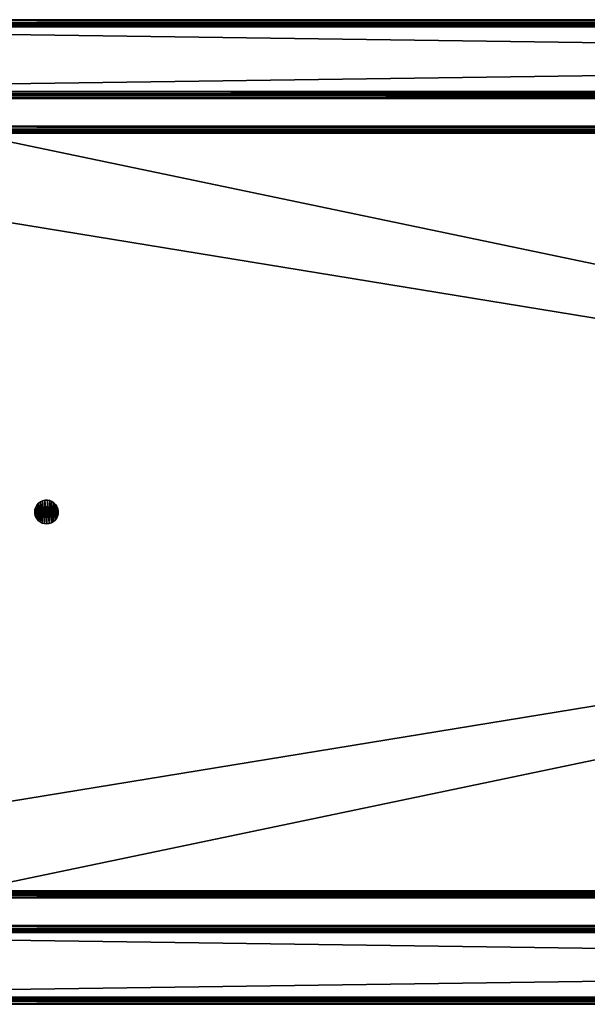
# Model space of a CAD drawing. Header units: millimetres. Extents: x 4 to 1186, y 1 to 251.
# Tile 3 of 9: x 148 to 292, y 1 to 251. Entities that reach past the tile are written whole.
import ezdxf

# ---------------------------------------------------------------- set-up
doc = ezdxf.new("R2010")
doc.units = ezdxf.units.MM
doc.header["$LTSCALE"] = 25.4
doc.layers.get('0').update_dxf_attribs({"true_color": 0xff5454})

# ---------------------------------------------------------------- blocks, each defined once
blk = doc.blocks.new('CAMELEON-CANOPY-C-1200-8554-8555.STL#2')
at = {"color": 0}
mesh = blk.add_polyface(dxfattribs=at)
corners = [(4.76, 251.25, 18.34), (1184.76, 251.01, 17.44), (4.76, 251.01, 17.44), (1184.76, 251.25, 18.34)]
mesh.append_faces([[corners[k] for k in face] for face in [(0, 1, 2), (1, 0, 3)]], dxfattribs={"vtx0": -1, "color": 0})
mesh = blk.add_polyface(dxfattribs=at)
corners = [(4.76, 251.25, 41.74), (1184.76, 251.25, 18.34), (4.76, 251.25, 18.34), (1184.76, 251.25, 41.74)]
mesh.append_faces([[corners[k] for k in face] for face in [(0, 1, 2), (1, 0, 3)]], dxfattribs={"vtx0": -1, "color": 0})
mesh = blk.add_polyface(dxfattribs=at)
corners = [(4.76, 251.01, 42.64), (1184.76, 251.25, 41.74), (4.76, 251.25, 41.74), (1184.76, 251.01, 42.64)]
mesh.append_faces([[corners[k] for k in face] for face in [(0, 1, 2), (1, 0, 3)]], dxfattribs={"vtx0": -1, "color": 0})
mesh = blk.add_polyface(dxfattribs=at)
corners = [(4.76, 251.01, 17.44), (1184.76, 250.35, 16.78), (4.76, 250.35, 16.78), (1184.76, 251.01, 17.44)]
mesh.append_faces([[corners[k] for k in face] for face in [(0, 1, 2), (1, 0, 3)]], dxfattribs={"vtx0": -1, "color": 0})
mesh = blk.add_polyface(dxfattribs=at)
corners = [(4.76, 250.35, 43.3), (1184.76, 251.01, 42.64), (4.76, 251.01, 42.64), (1184.76, 250.35, 43.3)]
mesh.append_faces([[corners[k] for k in face] for face in [(0, 1, 2), (1, 0, 3)]], dxfattribs={"vtx0": -1, "color": 0})
mesh = blk.add_polyface(dxfattribs=at)
corners = [(1184.76, 250.32, 42.24), (4.76, 250.45, 41.74), (1184.76, 250.45, 41.74), (4.76, 250.32, 42.24)]
mesh.append_faces([[corners[k] for k in face] for face in [(0, 1, 2), (1, 0, 3)]], dxfattribs={"vtx0": -1, "color": 0})
mesh = blk.add_polyface(dxfattribs=at)
corners = [(1184.76, 250.45, 41.74), (4.76, 250.45, 18.34), (1184.76, 250.45, 18.34), (4.76, 250.45, 41.74)]
mesh.append_faces([[corners[k] for k in face] for face in [(0, 1, 2), (1, 0, 3)]], dxfattribs={"vtx0": -1, "color": 0})
mesh = blk.add_polyface(dxfattribs=at)
corners = [(1184.76, 250.45, 18.34), (4.76, 250.32, 17.84), (1184.76, 250.32, 17.84), (4.76, 250.45, 18.34)]
mesh.append_faces([[corners[k] for k in face] for face in [(0, 1, 2), (1, 0, 3)]], dxfattribs={"vtx0": -1, "color": 0})
mesh = blk.add_polyface(dxfattribs=at)
corners = [(1184.76, 250.35, 16.78), (4.76, 249.45, 16.54), (4.76, 250.35, 16.78), (1184.76, 249.45, 16.54)]
mesh.append_faces([[corners[k] for k in face] for face in [(0, 1, 2), (1, 0, 3)]], dxfattribs={"vtx0": -1, "color": 0})
mesh = blk.add_polyface(dxfattribs=at)
corners = [(5.76, 249.45, 43.54), (4.76, 250.35, 43.3), (4.76, 249.45, 43.54), (1184.76, 250.35, 43.3), (1183.76, 249.45, 43.54), (1184.76, 249.45, 43.54)]
mesh.append_faces([[corners[k] for k in face] for face in [(0, 1, 2), (3, 4, 5)]], dxfattribs={"vtx0": -1, "color": 0})
mesh.append_faces([[corners[k] for k in face] for face in [(1, 0, 3)]], dxfattribs={"vtx0": -1, "vtx1": -1, "color": 0})
mesh.append_faces([[corners[k] for k in face] for face in [(3, 0, 4)]], dxfattribs={"vtx0": -1, "vtx2": -1, "color": 0})
mesh = blk.add_polyface(dxfattribs=at)
corners = [(1184.76, 250.32, 42.24), (4.76, 249.95, 42.61), (4.76, 250.32, 42.24), (1184.76, 249.95, 42.61)]
mesh.append_faces([[corners[k] for k in face] for face in [(0, 1, 2), (1, 0, 3)]], dxfattribs={"vtx0": -1, "color": 0})
mesh = blk.add_polyface(dxfattribs=at)
corners = [(1184.76, 249.95, 17.48), (4.76, 250.32, 17.84), (4.76, 249.95, 17.48), (1184.76, 250.32, 17.84)]
mesh.append_faces([[corners[k] for k in face] for face in [(0, 1, 2), (1, 0, 3)]], dxfattribs={"vtx0": -1, "color": 0})
mesh = blk.add_polyface(dxfattribs=at)
corners = [(1184.76, 249.95, 42.61), (4.76, 249.45, 42.74), (4.76, 249.95, 42.61), (5.76, 249.45, 42.74), (1183.76, 249.45, 42.74), (1184.76, 249.45, 42.74)]
mesh.append_faces([[corners[k] for k in face] for face in [(0, 1, 2), (4, 0, 5)]], dxfattribs={"vtx0": -1, "color": 0})
mesh.append_faces([[corners[k] for k in face] for face in [(1, 0, 3), (3, 0, 4)]], dxfattribs={"vtx0": -1, "vtx1": -1, "color": 0})
mesh = blk.add_polyface(dxfattribs=at)
corners = [(1184.76, 249.45, 17.34), (4.76, 249.95, 17.48), (4.76, 249.45, 17.34), (1184.76, 249.95, 17.48)]
mesh.append_faces([[corners[k] for k in face] for face in [(0, 1, 2), (1, 0, 3)]], dxfattribs={"vtx0": -1, "color": 0})
mesh = blk.add_polyface(dxfattribs=at)
corners = [(1184.76, 249.45, 16.54), (4.76, 233.05, 16.54), (4.76, 249.45, 16.54), (1184.76, 233.05, 16.54)]
mesh.append_faces([[corners[k] for k in face] for face in [(0, 1, 2), (1, 0, 3)]], dxfattribs={"vtx0": -1, "color": 0})
mesh = blk.add_polyface(dxfattribs=at)
corners = [(1184.76, 233.05, 17.34), (4.76, 249.45, 17.34), (4.76, 233.05, 17.34), (1184.76, 249.45, 17.34)]
mesh.append_faces([[corners[k] for k in face] for face in [(0, 1, 2), (1, 0, 3)]], dxfattribs={"vtx0": -1, "color": 0})
mesh = blk.add_polyface(dxfattribs=at)
corners = [(1183.76, 3.05, 43.54), (5.76, 249.45, 43.54), (5.76, 3.05, 43.54), (1183.76, 249.45, 43.54)]
mesh.append_faces([[corners[k] for k in face] for face in [(0, 1, 2), (1, 0, 3)]], dxfattribs={"vtx0": -1, "color": 0})
mesh = blk.add_polyface(dxfattribs=at)
corners = [(1183.76, 249.45, 42.74), (5.76, 3.05, 42.74), (5.76, 249.45, 42.74), (1183.76, 3.05, 42.74)]
mesh.append_faces([[corners[k] for k in face] for face in [(0, 1, 2), (1, 0, 3)]], dxfattribs={"vtx0": -1, "color": 0})
mesh = blk.add_polyface(dxfattribs=at)
corners = [(1184.76, 233.05, 16.54), (4.76, 232.15, 16.78), (4.76, 233.05, 16.54), (1184.76, 232.15, 16.78)]
mesh.append_faces([[corners[k] for k in face] for face in [(0, 1, 2), (1, 0, 3)]], dxfattribs={"vtx0": -1, "color": 0})
mesh = blk.add_polyface(dxfattribs=at)
corners = [(1184.76, 232.55, 17.48), (4.76, 233.05, 17.34), (4.76, 232.55, 17.48), (1184.76, 233.05, 17.34)]
mesh.append_faces([[corners[k] for k in face] for face in [(0, 1, 2), (1, 0, 3)]], dxfattribs={"vtx0": -1, "color": 0})
mesh = blk.add_polyface(dxfattribs=at)
corners = [(1184.76, 232.19, 17.84), (4.76, 232.55, 17.48), (4.76, 232.19, 17.84), (1184.76, 232.55, 17.48)]
mesh.append_faces([[corners[k] for k in face] for face in [(0, 1, 2), (1, 0, 3)]], dxfattribs={"vtx0": -1, "color": 0})
mesh = blk.add_polyface(dxfattribs=at)
corners = [(4.76, 232.05, 18.34), (1184.76, 232.19, 17.84), (4.76, 232.19, 17.84), (1184.76, 232.05, 18.34)]
mesh.append_faces([[corners[k] for k in face] for face in [(0, 1, 2), (1, 0, 3)]], dxfattribs={"vtx0": -1, "color": 0})
mesh = blk.add_polyface(dxfattribs=at)
corners = [(1184.76, 231.5, 17.44), (4.76, 232.15, 16.78), (1184.76, 232.15, 16.78), (4.76, 231.5, 17.44)]
mesh.append_faces([[corners[k] for k in face] for face in [(0, 1, 2), (1, 0, 3)]], dxfattribs={"vtx0": -1, "color": 0})
mesh = blk.add_polyface(dxfattribs=at)
corners = [(4.76, 232.05, 26.54), (1184.76, 232.05, 18.34), (4.76, 232.05, 18.34), (1184.76, 232.05, 26.54)]
mesh.append_faces([[corners[k] for k in face] for face in [(0, 1, 2), (1, 0, 3)]], dxfattribs={"vtx0": -1, "color": 0})
mesh = blk.add_polyface(dxfattribs=at)
corners = [(1184.76, 231.25, 26.54), (4.76, 232.05, 26.54), (4.76, 231.25, 26.54), (1184.76, 232.05, 26.54)]
mesh.append_faces([[corners[k] for k in face] for face in [(0, 1, 2), (1, 0, 3)]], dxfattribs={"vtx0": -1, "color": 0})
mesh = blk.add_polyface(dxfattribs=at)
corners = [(1184.76, 231.25, 18.34), (4.76, 231.5, 17.44), (1184.76, 231.5, 17.44), (4.76, 231.25, 18.34)]
mesh.append_faces([[corners[k] for k in face] for face in [(0, 1, 2), (1, 0, 3)]], dxfattribs={"vtx0": -1, "color": 0})
mesh = blk.add_polyface(dxfattribs=at)
corners = [(1184.76, 231.25, 26.54), (4.76, 231.25, 18.34), (1184.76, 231.25, 18.34), (4.76, 231.25, 26.54)]
mesh.append_faces([[corners[k] for k in face] for face in [(0, 1, 2), (1, 0, 3)]], dxfattribs={"vtx0": -1, "color": 0})
mesh = blk.add_polyface(dxfattribs=at)
corners = [(4.76, 224.25, 26.54), (1184.76, 224.25, 18.34), (4.76, 224.25, 18.34), (1184.76, 224.25, 26.54)]
mesh.append_faces([[corners[k] for k in face] for face in [(0, 1, 2), (1, 0, 3)]], dxfattribs={"vtx0": -1, "color": 0})
mesh = blk.add_polyface(dxfattribs=at)
corners = [(1184.76, 223.45, 26.54), (4.76, 224.25, 26.54), (4.76, 223.45, 26.54), (1184.76, 224.25, 26.54)]
mesh.append_faces([[corners[k] for k in face] for face in [(0, 1, 2), (1, 0, 3)]], dxfattribs={"vtx0": -1, "color": 0})
mesh = blk.add_polyface(dxfattribs=at)
corners = [(4.76, 224.25, 18.34), (1184.76, 224.01, 17.44), (4.76, 224.01, 17.44), (1184.76, 224.25, 18.34)]
mesh.append_faces([[corners[k] for k in face] for face in [(0, 1, 2), (1, 0, 3)]], dxfattribs={"vtx0": -1, "color": 0})
mesh = blk.add_polyface(dxfattribs=at)
corners = [(4.76, 224.01, 17.44), (1184.76, 223.35, 16.78), (4.76, 223.35, 16.78), (1184.76, 224.01, 17.44)]
mesh.append_faces([[corners[k] for k in face] for face in [(0, 1, 2), (1, 0, 3)]], dxfattribs={"vtx0": -1, "color": 0})
mesh = blk.add_polyface(dxfattribs=at)
corners = [(1184.76, 223.45, 26.54), (4.76, 223.45, 18.34), (1184.76, 223.45, 18.34), (4.76, 223.45, 26.54)]
mesh.append_faces([[corners[k] for k in face] for face in [(0, 1, 2), (1, 0, 3)]], dxfattribs={"vtx0": -1, "color": 0})
mesh = blk.add_polyface(dxfattribs=at)
corners = [(1184.76, 223.45, 18.34), (4.76, 223.32, 17.84), (1184.76, 223.32, 17.84), (4.76, 223.45, 18.34)]
mesh.append_faces([[corners[k] for k in face] for face in [(0, 1, 2), (1, 0, 3)]], dxfattribs={"vtx0": -1, "color": 0})
mesh = blk.add_polyface(dxfattribs=at)
corners = [(1184.76, 223.35, 16.78), (4.76, 222.45, 16.54), (4.76, 223.35, 16.78), (6.56, 222.45, 16.54), (1182.96, 222.45, 16.54), (1184.76, 222.45, 16.54)]
mesh.append_faces([[corners[k] for k in face] for face in [(0, 1, 2), (4, 0, 5)]], dxfattribs={"vtx0": -1, "color": 0})
mesh.append_faces([[corners[k] for k in face] for face in [(1, 0, 3), (3, 0, 4)]], dxfattribs={"vtx0": -1, "vtx1": -1, "color": 0})
mesh = blk.add_polyface(dxfattribs=at)
corners = [(1184.76, 223.32, 17.84), (4.76, 222.95, 17.48), (1184.76, 222.95, 17.48), (4.76, 223.32, 17.84)]
mesh.append_faces([[corners[k] for k in face] for face in [(0, 1, 2), (1, 0, 3)]], dxfattribs={"vtx0": -1, "color": 0})
mesh = blk.add_polyface(dxfattribs=at)
corners = [(5.06, 222.45, 17.34), (4.76, 222.95, 17.48), (4.76, 222.45, 17.34), (1184.76, 222.95, 17.48), (6.56, 222.45, 17.34), (1182.96, 222.45, 17.34), (1184.45, 222.45, 17.34), (1184.76, 222.45, 17.34)]
mesh.append_faces([[corners[k] for k in face] for face in [(0, 1, 2), (3, 6, 7)]], dxfattribs={"vtx0": -1, "color": 0})
mesh.append_faces([[corners[k] for k in face] for face in [(1, 0, 3)]], dxfattribs={"vtx0": -1, "vtx1": -1, "color": 0})
mesh.append_faces([[corners[k] for k in face] for face in [(3, 0, 4), (3, 4, 5), (3, 5, 6)]], dxfattribs={"vtx0": -1, "vtx2": -1, "color": 0})
mesh = blk.add_polyface(dxfattribs=at)
corners = [(1182.96, 30.05, 17.34), (6.56, 222.45, 17.34), (6.56, 30.05, 17.34), (1182.96, 222.45, 17.34)]
mesh.append_faces([[corners[k] for k in face] for face in [(0, 1, 2), (1, 0, 3)]], dxfattribs={"vtx0": -1, "color": 0})
mesh = blk.add_polyface(dxfattribs=at)
corners = [(1182.96, 222.45, 16.54), (6.56, 30.05, 16.54), (6.56, 222.45, 16.54), (1182.96, 30.05, 16.54)]
mesh.append_faces([[corners[k] for k in face] for face in [(0, 1, 2), (1, 0, 3)]], dxfattribs={"vtx0": -1, "color": 0})
mesh = blk.add_polyface(dxfattribs=at)
corners = [(151.83, 126.92, 1.54), (151.81, 125.71, 1.54), (151.76, 126.31, 1.54), (151.98, 125.13, 1.54), (152.03, 127.49, 1.54), (152.26, 124.59, 1.54), (152.33, 128.02, 1.54), (152.65, 124.12, 1.54), (152.73, 128.47, 1.54), (153.12, 123.74, 1.54), (153.22, 128.83, 1.54), (153.66, 123.46, 1.54), (153.77, 129.09, 1.54), (154.24, 123.3, 1.54), (154.36, 129.23, 1.54), (154.85, 123.26, 1.54), (154.97, 129.25, 1.54), (155.45, 123.34, 1.54), (155.57, 129.14, 1.54), (156.03, 123.54, 1.54), (156.13, 128.92, 1.54), (156.29, 123.68, 1.54), (156.64, 128.59, 1.54), (156.55, 123.85, 1.54), (157, 124.26, 1.54), (157.07, 128.16, 1.54), (157.35, 124.75, 1.54), (157.41, 127.66, 1.54), (157.6, 125.3, 1.54), (157.64, 127.1, 1.54), (157.74, 125.89, 1.54), (157.75, 126.5, 1.54)]
mesh.append_faces([[corners[k] for k in face] for face in [(0, 1, 2), (30, 29, 31)]], dxfattribs={"vtx0": -1, "color": 0})
mesh.append_faces([[corners[k] for k in face] for face in [(1, 0, 3), (3, 4, 5), (5, 6, 7), (7, 8, 9), (9, 10, 11), (11, 12, 13), (13, 14, 15), (15, 16, 17), (17, 18, 19), (19, 20, 21), (21, 22, 23), (23, 22, 24), (24, 25, 26), (26, 27, 28), (28, 29, 30)]], dxfattribs={"vtx0": -1, "vtx1": -1, "color": 0})
mesh.append_faces([[corners[k] for k in face] for face in [(3, 0, 4), (5, 4, 6), (7, 6, 8), (9, 8, 10), (11, 10, 12), (13, 12, 14), (15, 14, 16), (17, 16, 18), (19, 18, 20), (21, 20, 22), (24, 22, 25), (26, 25, 27), (28, 27, 29)]], dxfattribs={"vtx0": -1, "vtx2": -1, "color": 0})
mesh = blk.add_polyface(dxfattribs=at)
corners = [(151.81, 125.71, 16.54), (151.83, 126.92, 16.54), (151.76, 126.31, 16.54), (151.98, 125.13, 16.54), (152.03, 127.49, 16.54), (152.26, 124.59, 16.54), (152.33, 128.02, 16.54), (152.65, 124.12, 16.54), (152.73, 128.47, 16.54), (153.12, 123.74, 16.54), (153.22, 128.83, 16.54), (153.66, 123.46, 16.54), (153.77, 129.09, 16.54), (154.24, 123.3, 16.54), (154.36, 129.23, 16.54), (154.85, 123.26, 16.54), (154.97, 129.25, 16.54), (155.45, 123.34, 16.54), (155.57, 129.14, 16.54), (156.03, 123.54, 16.54), (156.13, 128.92, 16.54), (156.29, 123.68, 16.54), (156.64, 128.59, 16.54), (156.55, 123.85, 16.54), (157, 124.26, 16.54), (157.07, 128.16, 16.54), (157.35, 124.75, 16.54), (157.41, 127.66, 16.54), (157.6, 125.3, 16.54), (157.64, 127.1, 16.54), (157.74, 125.89, 16.54), (157.75, 126.5, 16.54)]
mesh.append_faces([[corners[k] for k in face] for face in [(0, 1, 2), (29, 30, 31)]], dxfattribs={"vtx0": -1, "color": 0})
mesh.append_faces([[corners[k] for k in face] for face in [(1, 3, 4), (4, 5, 6), (6, 7, 8), (8, 9, 10), (10, 11, 12), (12, 13, 14), (14, 15, 16), (16, 17, 18), (18, 19, 20), (20, 21, 22), (22, 24, 25), (25, 26, 27), (27, 28, 29)]], dxfattribs={"vtx0": -1, "vtx1": -1, "color": 0})
mesh.append_faces([[corners[k] for k in face] for face in [(1, 0, 3), (4, 3, 5), (6, 5, 7), (8, 7, 9), (10, 9, 11), (12, 11, 13), (14, 13, 15), (16, 15, 17), (18, 17, 19), (20, 19, 21), (22, 21, 23), (22, 23, 24), (25, 24, 26), (27, 26, 28), (29, 28, 30)]], dxfattribs={"vtx0": -1, "vtx2": -1, "color": 0})
mesh = blk.add_polyface(dxfattribs=at)
corners = [(152.33, 128.02, 16.54), (152.03, 127.49, 1.54), (152.03, 127.49, 16.54), (152.33, 128.02, 1.54)]
mesh.append_faces([[corners[k] for k in face] for face in [(0, 1, 2), (1, 0, 3)]], dxfattribs={"vtx0": -1, "color": 0})
mesh = blk.add_polyface(dxfattribs=at)
corners = [(152.73, 128.47, 16.54), (152.33, 128.02, 1.54), (152.33, 128.02, 16.54), (152.73, 128.47, 1.54)]
mesh.append_faces([[corners[k] for k in face] for face in [(0, 1, 2), (1, 0, 3)]], dxfattribs={"vtx0": -1, "color": 0})
mesh = blk.add_polyface(dxfattribs=at)
corners = [(152.73, 128.47, 16.54), (153.22, 128.83, 1.54), (152.73, 128.47, 1.54), (153.22, 128.83, 16.54)]
mesh.append_faces([[corners[k] for k in face] for face in [(0, 1, 2), (1, 0, 3)]], dxfattribs={"vtx0": -1, "color": 0})
mesh = blk.add_polyface(dxfattribs=at)
corners = [(153.22, 128.83, 16.54), (153.77, 129.09, 1.54), (153.22, 128.83, 1.54), (153.77, 129.09, 16.54)]
mesh.append_faces([[corners[k] for k in face] for face in [(0, 1, 2), (1, 0, 3)]], dxfattribs={"vtx0": -1, "color": 0})
mesh = blk.add_polyface(dxfattribs=at)
corners = [(153.77, 129.09, 16.54), (154.36, 129.23, 1.54), (153.77, 129.09, 1.54), (154.36, 129.23, 16.54)]
mesh.append_faces([[corners[k] for k in face] for face in [(0, 1, 2), (1, 0, 3)]], dxfattribs={"vtx0": -1, "color": 0})
mesh = blk.add_polyface(dxfattribs=at)
corners = [(154.36, 129.23, 16.54), (154.97, 129.25, 1.54), (154.36, 129.23, 1.54), (154.97, 129.25, 16.54)]
mesh.append_faces([[corners[k] for k in face] for face in [(0, 1, 2), (1, 0, 3)]], dxfattribs={"vtx0": -1, "color": 0})
mesh = blk.add_polyface(dxfattribs=at)
corners = [(154.97, 129.25, 16.54), (155.57, 129.14, 1.54), (154.97, 129.25, 1.54), (155.57, 129.14, 16.54)]
mesh.append_faces([[corners[k] for k in face] for face in [(0, 1, 2), (1, 0, 3)]], dxfattribs={"vtx0": -1, "color": 0})
mesh = blk.add_polyface(dxfattribs=at)
corners = [(155.57, 129.14, 16.54), (156.13, 128.92, 1.54), (155.57, 129.14, 1.54), (156.13, 128.92, 16.54)]
mesh.append_faces([[corners[k] for k in face] for face in [(0, 1, 2), (1, 0, 3)]], dxfattribs={"vtx0": -1, "color": 0})
mesh = blk.add_polyface(dxfattribs=at)
corners = [(156.13, 128.92, 16.54), (156.64, 128.59, 1.54), (156.13, 128.92, 1.54), (156.64, 128.59, 16.54)]
mesh.append_faces([[corners[k] for k in face] for face in [(0, 1, 2), (1, 0, 3)]], dxfattribs={"vtx0": -1, "color": 0})
mesh = blk.add_polyface(dxfattribs=at)
corners = [(156.64, 128.59, 16.54), (157.07, 128.16, 1.54), (156.64, 128.59, 1.54), (157.07, 128.16, 16.54)]
mesh.append_faces([[corners[k] for k in face] for face in [(0, 1, 2), (1, 0, 3)]], dxfattribs={"vtx0": -1, "color": 0})
mesh = blk.add_polyface(dxfattribs=at)
corners = [(157.07, 128.16, 1.54), (157.41, 127.66, 16.54), (157.41, 127.66, 1.54), (157.07, 128.16, 16.54)]
mesh.append_faces([[corners[k] for k in face] for face in [(0, 1, 2), (1, 0, 3)]], dxfattribs={"vtx0": -1, "color": 0})
mesh = blk.add_polyface(dxfattribs=at)
corners = [(157.41, 127.66, 1.54), (157.64, 127.1, 16.54), (157.64, 127.1, 1.54), (157.41, 127.66, 16.54)]
mesh.append_faces([[corners[k] for k in face] for face in [(0, 1, 2), (1, 0, 3)]], dxfattribs={"vtx0": -1, "color": 0})
mesh = blk.add_polyface(dxfattribs=at)
corners = [(151.83, 126.92, 16.54), (151.76, 126.31, 1.54), (151.76, 126.31, 16.54), (151.83, 126.92, 1.54)]
mesh.append_faces([[corners[k] for k in face] for face in [(0, 1, 2), (1, 0, 3)]], dxfattribs={"vtx0": -1, "color": 0})
mesh = blk.add_polyface(dxfattribs=at)
corners = [(151.76, 126.31, 16.54), (151.81, 125.71, 1.54), (151.81, 125.71, 16.54), (151.76, 126.31, 1.54)]
mesh.append_faces([[corners[k] for k in face] for face in [(0, 1, 2), (1, 0, 3)]], dxfattribs={"vtx0": -1, "color": 0})
mesh = blk.add_polyface(dxfattribs=at)
corners = [(151.81, 125.71, 16.54), (151.98, 125.13, 1.54), (151.98, 125.13, 16.54), (151.81, 125.71, 1.54)]
mesh.append_faces([[corners[k] for k in face] for face in [(0, 1, 2), (1, 0, 3)]], dxfattribs={"vtx0": -1, "color": 0})
mesh = blk.add_polyface(dxfattribs=at)
corners = [(152.03, 127.49, 16.54), (151.83, 126.92, 1.54), (151.83, 126.92, 16.54), (152.03, 127.49, 1.54)]
mesh.append_faces([[corners[k] for k in face] for face in [(0, 1, 2), (1, 0, 3)]], dxfattribs={"vtx0": -1, "color": 0})
mesh = blk.add_polyface(dxfattribs=at)
corners = [(151.98, 125.13, 16.54), (152.26, 124.59, 1.54), (152.26, 124.59, 16.54), (151.98, 125.13, 1.54)]
mesh.append_faces([[corners[k] for k in face] for face in [(0, 1, 2), (1, 0, 3)]], dxfattribs={"vtx0": -1, "color": 0})
mesh = blk.add_polyface(dxfattribs=at)
corners = [(157.6, 125.3, 1.54), (157.35, 124.75, 16.54), (157.35, 124.75, 1.54), (157.6, 125.3, 16.54)]
mesh.append_faces([[corners[k] for k in face] for face in [(0, 1, 2), (1, 0, 3)]], dxfattribs={"vtx0": -1, "color": 0})
mesh = blk.add_polyface(dxfattribs=at)
corners = [(157.74, 125.89, 1.54), (157.6, 125.3, 16.54), (157.6, 125.3, 1.54), (157.74, 125.89, 16.54)]
mesh.append_faces([[corners[k] for k in face] for face in [(0, 1, 2), (1, 0, 3)]], dxfattribs={"vtx0": -1, "color": 0})
mesh = blk.add_polyface(dxfattribs=at)
corners = [(157.64, 127.1, 1.54), (157.75, 126.5, 16.54), (157.75, 126.5, 1.54), (157.64, 127.1, 16.54)]
mesh.append_faces([[corners[k] for k in face] for face in [(0, 1, 2), (1, 0, 3)]], dxfattribs={"vtx0": -1, "color": 0})
mesh = blk.add_polyface(dxfattribs=at)
corners = [(157.75, 126.5, 1.54), (157.74, 125.89, 16.54), (157.74, 125.89, 1.54), (157.75, 126.5, 16.54)]
mesh.append_faces([[corners[k] for k in face] for face in [(0, 1, 2), (1, 0, 3)]], dxfattribs={"vtx0": -1, "color": 0})
mesh = blk.add_polyface(dxfattribs=at)
corners = [(152.26, 124.59, 16.54), (152.65, 124.12, 1.54), (152.65, 124.12, 16.54), (152.26, 124.59, 1.54)]
mesh.append_faces([[corners[k] for k in face] for face in [(0, 1, 2), (1, 0, 3)]], dxfattribs={"vtx0": -1, "color": 0})
mesh = blk.add_polyface(dxfattribs=at)
corners = [(153.12, 123.74, 16.54), (152.65, 124.12, 1.54), (153.12, 123.74, 1.54), (152.65, 124.12, 16.54)]
mesh.append_faces([[corners[k] for k in face] for face in [(0, 1, 2), (1, 0, 3)]], dxfattribs={"vtx0": -1, "color": 0})
mesh = blk.add_polyface(dxfattribs=at)
corners = [(153.66, 123.46, 16.54), (153.12, 123.74, 1.54), (153.66, 123.46, 1.54), (153.12, 123.74, 16.54)]
mesh.append_faces([[corners[k] for k in face] for face in [(0, 1, 2), (1, 0, 3)]], dxfattribs={"vtx0": -1, "color": 0})
mesh = blk.add_polyface(dxfattribs=at)
corners = [(154.24, 123.3, 16.54), (153.66, 123.46, 1.54), (154.24, 123.3, 1.54), (153.66, 123.46, 16.54)]
mesh.append_faces([[corners[k] for k in face] for face in [(0, 1, 2), (1, 0, 3)]], dxfattribs={"vtx0": -1, "color": 0})
mesh = blk.add_polyface(dxfattribs=at)
corners = [(154.85, 123.26, 16.54), (154.24, 123.3, 1.54), (154.85, 123.26, 1.54), (154.24, 123.3, 16.54)]
mesh.append_faces([[corners[k] for k in face] for face in [(0, 1, 2), (1, 0, 3)]], dxfattribs={"vtx0": -1, "color": 0})
mesh = blk.add_polyface(dxfattribs=at)
corners = [(155.45, 123.34, 16.54), (154.85, 123.26, 1.54), (155.45, 123.34, 1.54), (154.85, 123.26, 16.54)]
mesh.append_faces([[corners[k] for k in face] for face in [(0, 1, 2), (1, 0, 3)]], dxfattribs={"vtx0": -1, "color": 0})
mesh = blk.add_polyface(dxfattribs=at)
corners = [(156.03, 123.54, 16.54), (155.45, 123.34, 1.54), (156.03, 123.54, 1.54), (155.45, 123.34, 16.54)]
mesh.append_faces([[corners[k] for k in face] for face in [(0, 1, 2), (1, 0, 3)]], dxfattribs={"vtx0": -1, "color": 0})
mesh = blk.add_polyface(dxfattribs=at)
corners = [(156.29, 123.68, 16.54), (156.03, 123.54, 1.54), (156.29, 123.68, 1.54), (156.03, 123.54, 16.54)]
mesh.append_faces([[corners[k] for k in face] for face in [(0, 1, 2), (1, 0, 3)]], dxfattribs={"vtx0": -1, "color": 0})
mesh = blk.add_polyface(dxfattribs=at)
corners = [(156.55, 123.85, 16.54), (156.29, 123.68, 1.54), (156.55, 123.85, 1.54), (156.29, 123.68, 16.54)]
mesh.append_faces([[corners[k] for k in face] for face in [(0, 1, 2), (1, 0, 3)]], dxfattribs={"vtx0": -1, "color": 0})
mesh = blk.add_polyface(dxfattribs=at)
corners = [(157, 124.26, 16.54), (156.55, 123.85, 1.54), (157, 124.26, 1.54), (156.55, 123.85, 16.54)]
mesh.append_faces([[corners[k] for k in face] for face in [(0, 1, 2), (1, 0, 3)]], dxfattribs={"vtx0": -1, "color": 0})
mesh = blk.add_polyface(dxfattribs=at)
corners = [(157.35, 124.75, 1.54), (157, 124.26, 16.54), (157, 124.26, 1.54), (157.35, 124.75, 16.54)]
mesh.append_faces([[corners[k] for k in face] for face in [(0, 1, 2), (1, 0, 3)]], dxfattribs={"vtx0": -1, "color": 0})
mesh = blk.add_polyface(dxfattribs=at)
corners = [(1184.76, 29.55, 17.48), (4.76, 30.05, 17.34), (4.76, 29.55, 17.48), (5.06, 30.05, 17.34), (6.56, 30.05, 17.34), (1182.96, 30.05, 17.34), (1184.45, 30.05, 17.34), (1184.76, 30.05, 17.34)]
mesh.append_faces([[corners[k] for k in face] for face in [(0, 1, 2), (6, 0, 7)]], dxfattribs={"vtx0": -1, "color": 0})
mesh.append_faces([[corners[k] for k in face] for face in [(1, 0, 3), (3, 0, 4), (4, 0, 5), (5, 0, 6)]], dxfattribs={"vtx0": -1, "vtx1": -1, "color": 0})
mesh = blk.add_polyface(dxfattribs=at)
corners = [(6.56, 30.05, 16.54), (4.76, 29.15, 16.78), (4.76, 30.05, 16.54), (1184.76, 29.15, 16.78), (1182.96, 30.05, 16.54), (1184.76, 30.05, 16.54)]
mesh.append_faces([[corners[k] for k in face] for face in [(0, 1, 2), (3, 4, 5)]], dxfattribs={"vtx0": -1, "color": 0})
mesh.append_faces([[corners[k] for k in face] for face in [(1, 0, 3)]], dxfattribs={"vtx0": -1, "vtx1": -1, "color": 0})
mesh.append_faces([[corners[k] for k in face] for face in [(3, 0, 4)]], dxfattribs={"vtx0": -1, "vtx2": -1, "color": 0})
mesh = blk.add_polyface(dxfattribs=at)
corners = [(1184.76, 29.19, 17.84), (4.76, 29.55, 17.48), (4.76, 29.19, 17.84), (1184.76, 29.55, 17.48)]
mesh.append_faces([[corners[k] for k in face] for face in [(0, 1, 2), (1, 0, 3)]], dxfattribs={"vtx0": -1, "color": 0})
mesh = blk.add_polyface(dxfattribs=at)
corners = [(4.76, 29.05, 18.34), (1184.76, 29.19, 17.84), (4.76, 29.19, 17.84), (1184.76, 29.05, 18.34)]
mesh.append_faces([[corners[k] for k in face] for face in [(0, 1, 2), (1, 0, 3)]], dxfattribs={"vtx0": -1, "color": 0})
mesh = blk.add_polyface(dxfattribs=at)
corners = [(1184.76, 29.15, 16.78), (4.76, 28.5, 17.44), (4.76, 29.15, 16.78), (1184.76, 28.5, 17.44)]
mesh.append_faces([[corners[k] for k in face] for face in [(0, 1, 2), (1, 0, 3)]], dxfattribs={"vtx0": -1, "color": 0})
mesh = blk.add_polyface(dxfattribs=at)
corners = [(4.76, 29.05, 26.54), (1184.76, 29.05, 18.34), (4.76, 29.05, 18.34), (1184.76, 29.05, 26.54)]
mesh.append_faces([[corners[k] for k in face] for face in [(0, 1, 2), (1, 0, 3)]], dxfattribs={"vtx0": -1, "color": 0})
mesh = blk.add_polyface(dxfattribs=at)
corners = [(1184.76, 28.25, 26.54), (4.76, 29.05, 26.54), (4.76, 28.25, 26.54), (1184.76, 29.05, 26.54)]
mesh.append_faces([[corners[k] for k in face] for face in [(0, 1, 2), (1, 0, 3)]], dxfattribs={"vtx0": -1, "color": 0})
mesh = blk.add_polyface(dxfattribs=at)
corners = [(1184.76, 28.25, 18.34), (4.76, 28.5, 17.44), (1184.76, 28.5, 17.44), (4.76, 28.25, 18.34)]
mesh.append_faces([[corners[k] for k in face] for face in [(0, 1, 2), (1, 0, 3)]], dxfattribs={"vtx0": -1, "color": 0})
mesh = blk.add_polyface(dxfattribs=at)
corners = [(1184.76, 28.25, 26.54), (4.76, 28.25, 18.34), (1184.76, 28.25, 18.34), (4.76, 28.25, 26.54)]
mesh.append_faces([[corners[k] for k in face] for face in [(0, 1, 2), (1, 0, 3)]], dxfattribs={"vtx0": -1, "color": 0})
mesh = blk.add_polyface(dxfattribs=at)
corners = [(4.76, 21.25, 18.34), (1184.76, 21.01, 17.44), (4.76, 21.01, 17.44), (1184.76, 21.25, 18.34)]
mesh.append_faces([[corners[k] for k in face] for face in [(0, 1, 2), (1, 0, 3)]], dxfattribs={"vtx0": -1, "color": 0})
mesh = blk.add_polyface(dxfattribs=at)
corners = [(4.76, 21.25, 26.54), (1184.76, 21.25, 18.34), (4.76, 21.25, 18.34), (1184.76, 21.25, 26.54)]
mesh.append_faces([[corners[k] for k in face] for face in [(0, 1, 2), (1, 0, 3)]], dxfattribs={"vtx0": -1, "color": 0})
mesh = blk.add_polyface(dxfattribs=at)
corners = [(1184.76, 20.45, 26.54), (4.76, 21.25, 26.54), (4.76, 20.45, 26.54), (1184.76, 21.25, 26.54)]
mesh.append_faces([[corners[k] for k in face] for face in [(0, 1, 2), (1, 0, 3)]], dxfattribs={"vtx0": -1, "color": 0})
mesh = blk.add_polyface(dxfattribs=at)
corners = [(4.76, 21.01, 17.44), (1184.76, 20.35, 16.78), (4.76, 20.35, 16.78), (1184.76, 21.01, 17.44)]
mesh.append_faces([[corners[k] for k in face] for face in [(0, 1, 2), (1, 0, 3)]], dxfattribs={"vtx0": -1, "color": 0})
mesh = blk.add_polyface(dxfattribs=at)
corners = [(1184.76, 20.45, 26.54), (4.76, 20.45, 18.34), (1184.76, 20.45, 18.34), (4.76, 20.45, 26.54)]
mesh.append_faces([[corners[k] for k in face] for face in [(0, 1, 2), (1, 0, 3)]], dxfattribs={"vtx0": -1, "color": 0})
mesh = blk.add_polyface(dxfattribs=at)
corners = [(1184.76, 20.45, 18.34), (4.76, 20.32, 17.84), (1184.76, 20.32, 17.84), (4.76, 20.45, 18.34)]
mesh.append_faces([[corners[k] for k in face] for face in [(0, 1, 2), (1, 0, 3)]], dxfattribs={"vtx0": -1, "color": 0})
mesh = blk.add_polyface(dxfattribs=at)
corners = [(1184.76, 20.35, 16.78), (4.76, 19.45, 16.54), (4.76, 20.35, 16.78), (1184.76, 19.45, 16.54)]
mesh.append_faces([[corners[k] for k in face] for face in [(0, 1, 2), (1, 0, 3)]], dxfattribs={"vtx0": -1, "color": 0})
mesh = blk.add_polyface(dxfattribs=at)
corners = [(1184.76, 20.32, 17.84), (4.76, 19.95, 17.48), (1184.76, 19.95, 17.48), (4.76, 20.32, 17.84)]
mesh.append_faces([[corners[k] for k in face] for face in [(0, 1, 2), (1, 0, 3)]], dxfattribs={"vtx0": -1, "color": 0})
mesh = blk.add_polyface(dxfattribs=at)
corners = [(1184.76, 19.45, 17.34), (4.76, 19.95, 17.48), (4.76, 19.45, 17.34), (1184.76, 19.95, 17.48)]
mesh.append_faces([[corners[k] for k in face] for face in [(0, 1, 2), (1, 0, 3)]], dxfattribs={"vtx0": -1, "color": 0})
mesh = blk.add_polyface(dxfattribs=at)
corners = [(1184.76, 19.45, 16.54), (4.76, 3.05, 16.54), (4.76, 19.45, 16.54), (1184.76, 3.05, 16.54)]
mesh.append_faces([[corners[k] for k in face] for face in [(0, 1, 2), (1, 0, 3)]], dxfattribs={"vtx0": -1, "color": 0})
mesh = blk.add_polyface(dxfattribs=at)
corners = [(1184.76, 3.05, 17.34), (4.76, 19.45, 17.34), (4.76, 3.05, 17.34), (1184.76, 19.45, 17.34)]
mesh.append_faces([[corners[k] for k in face] for face in [(0, 1, 2), (1, 0, 3)]], dxfattribs={"vtx0": -1, "color": 0})
mesh = blk.add_polyface(dxfattribs=at)
corners = [(1184.76, 2.15, 43.3), (4.76, 3.05, 43.54), (4.76, 2.15, 43.3), (5.76, 3.05, 43.54), (1183.76, 3.05, 43.54), (1184.76, 3.05, 43.54)]
mesh.append_faces([[corners[k] for k in face] for face in [(0, 1, 2), (4, 0, 5)]], dxfattribs={"vtx0": -1, "color": 0})
mesh.append_faces([[corners[k] for k in face] for face in [(1, 0, 3), (3, 0, 4)]], dxfattribs={"vtx0": -1, "vtx1": -1, "color": 0})
mesh = blk.add_polyface(dxfattribs=at)
corners = [(1184.76, 3.05, 16.54), (4.76, 2.15, 16.78), (4.76, 3.05, 16.54), (1184.76, 2.15, 16.78)]
mesh.append_faces([[corners[k] for k in face] for face in [(0, 1, 2), (1, 0, 3)]], dxfattribs={"vtx0": -1, "color": 0})
mesh = blk.add_polyface(dxfattribs=at)
corners = [(1184.76, 2.55, 17.48), (4.76, 3.05, 17.34), (4.76, 2.55, 17.48), (1184.76, 3.05, 17.34)]
mesh.append_faces([[corners[k] for k in face] for face in [(0, 1, 2), (1, 0, 3)]], dxfattribs={"vtx0": -1, "color": 0})
mesh = blk.add_polyface(dxfattribs=at)
corners = [(5.76, 3.05, 42.74), (4.76, 2.55, 42.61), (4.76, 3.05, 42.74), (1184.76, 2.55, 42.61), (1183.76, 3.05, 42.74), (1184.76, 3.05, 42.74)]
mesh.append_faces([[corners[k] for k in face] for face in [(0, 1, 2), (3, 4, 5)]], dxfattribs={"vtx0": -1, "color": 0})
mesh.append_faces([[corners[k] for k in face] for face in [(1, 0, 3)]], dxfattribs={"vtx0": -1, "vtx1": -1, "color": 0})
mesh.append_faces([[corners[k] for k in face] for face in [(3, 0, 4)]], dxfattribs={"vtx0": -1, "vtx2": -1, "color": 0})
mesh = blk.add_polyface(dxfattribs=at)
corners = [(4.76, 2.19, 17.84), (1184.76, 2.55, 17.48), (4.76, 2.55, 17.48), (1184.76, 2.19, 17.84)]
mesh.append_faces([[corners[k] for k in face] for face in [(0, 1, 2), (1, 0, 3)]], dxfattribs={"vtx0": -1, "color": 0})
mesh = blk.add_polyface(dxfattribs=at)
corners = [(1184.76, 2.55, 42.61), (4.76, 2.19, 42.24), (4.76, 2.55, 42.61), (1184.76, 2.19, 42.24)]
mesh.append_faces([[corners[k] for k in face] for face in [(0, 1, 2), (1, 0, 3)]], dxfattribs={"vtx0": -1, "color": 0})
mesh = blk.add_polyface(dxfattribs=at)
corners = [(4.76, 2.05, 18.34), (1184.76, 2.19, 17.84), (4.76, 2.19, 17.84), (1184.76, 2.05, 18.34)]
mesh.append_faces([[corners[k] for k in face] for face in [(0, 1, 2), (1, 0, 3)]], dxfattribs={"vtx0": -1, "color": 0})
mesh = blk.add_polyface(dxfattribs=at)
corners = [(4.76, 2.19, 42.24), (1184.76, 2.05, 41.74), (4.76, 2.05, 41.74), (1184.76, 2.19, 42.24)]
mesh.append_faces([[corners[k] for k in face] for face in [(0, 1, 2), (1, 0, 3)]], dxfattribs={"vtx0": -1, "color": 0})
mesh = blk.add_polyface(dxfattribs=at)
corners = [(1184.76, 2.15, 43.3), (4.76, 1.5, 42.64), (1184.76, 1.5, 42.64), (4.76, 2.15, 43.3)]
mesh.append_faces([[corners[k] for k in face] for face in [(0, 1, 2), (1, 0, 3)]], dxfattribs={"vtx0": -1, "color": 0})
mesh = blk.add_polyface(dxfattribs=at)
corners = [(1184.76, 2.15, 16.78), (4.76, 1.5, 17.44), (4.76, 2.15, 16.78), (1184.76, 1.5, 17.44)]
mesh.append_faces([[corners[k] for k in face] for face in [(0, 1, 2), (1, 0, 3)]], dxfattribs={"vtx0": -1, "color": 0})
mesh = blk.add_polyface(dxfattribs=at)
corners = [(4.76, 2.05, 41.74), (1184.76, 2.05, 18.34), (4.76, 2.05, 18.34), (1184.76, 2.05, 41.74)]
mesh.append_faces([[corners[k] for k in face] for face in [(0, 1, 2), (1, 0, 3)]], dxfattribs={"vtx0": -1, "color": 0})
mesh = blk.add_polyface(dxfattribs=at)
corners = [(1184.76, 1.5, 42.64), (4.76, 1.25, 41.74), (1184.76, 1.25, 41.74), (4.76, 1.5, 42.64)]
mesh.append_faces([[corners[k] for k in face] for face in [(0, 1, 2), (1, 0, 3)]], dxfattribs={"vtx0": -1, "color": 0})
mesh = blk.add_polyface(dxfattribs=at)
corners = [(1184.76, 1.25, 18.34), (4.76, 1.5, 17.44), (1184.76, 1.5, 17.44), (4.76, 1.25, 18.34)]
mesh.append_faces([[corners[k] for k in face] for face in [(0, 1, 2), (1, 0, 3)]], dxfattribs={"vtx0": -1, "color": 0})
mesh = blk.add_polyface(dxfattribs=at)
corners = [(1184.76, 1.25, 41.74), (4.76, 1.25, 18.34), (1184.76, 1.25, 18.34), (4.76, 1.25, 41.74)]
mesh.append_faces([[corners[k] for k in face] for face in [(0, 1, 2), (1, 0, 3)]], dxfattribs={"vtx0": -1, "color": 0})

msp = doc.modelspace()

# ---------------------------------------------------------------- block references
at = {"color": 250, "true_color": 0x262626}
msp.add_blockref('CAMELEON-CANOPY-C-1200-8554-8555.STL#2', (0, 0), dxfattribs=at)

doc.saveas('drawing.dxf')
